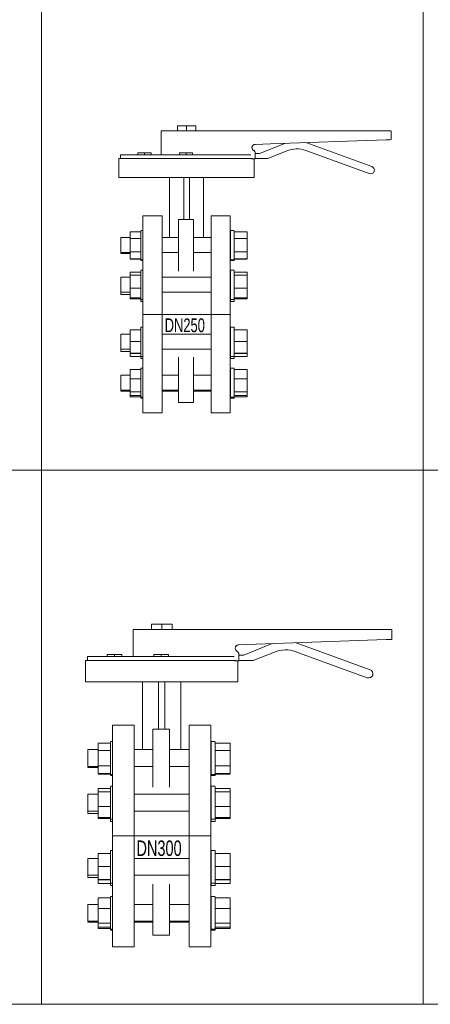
# Model space of a CAD drawing. Header units: millimetres. Extents: x 2339 to 23224, y 1509 to 18979.
# Tile 7 of 124: x 5136 to 6212, y 1509 to 4089. Entities that reach past the tile are written whole.
import ezdxf

# ---------------------------------------------------------------- set-up
doc = ezdxf.new("R2010")
doc.units = ezdxf.units.MM
doc.set_wipeout_variables(frame=1)
doc.layers.get('0').update_dxf_attribs({"lineweight": 0})
doc.styles.add('DISOCP', font='disocp.shx', dxfattribs={"width": 0.6})

# ---------------------------------------------------------------- blocks, each defined once
blk = doc.blocks.new('*U140')
blk.add_wipeout([(-23, -92.5), (-41, -92.5), (-41, -78.8), (-42.89, -78.8), (-42.89, -77.55), (-53.12, -77.4), (-53.12, -72.09), (-61.84, -72.09), (-61.84, -57.24), (-53.12, -57.24), (-53.12, -51.74), (-42.89, -51.74), (-42.89, -50.52), (-41, -50.52), (-41, -41.51), (-42.89, -41.51), (-42.89, -39.78), (-53.12, -39.78), (-53.12, -34.79), (-61.84, -34.79), (-61.84, -18.78), (-53.12, -18.78), (-53.12, -14.65), (-42.89, -14.65), (-42.89, -12.06), (-41, -12.06), (-41, 12.06), (-42.89, 12.06), (-42.89, 14.65), (-53.12, 14.65), (-53.12, 18.78), (-61.84, 18.78), (-61.84, 34.79), (-53.12, 34.79), (-53.12, 39.78), (-42.89, 39.78), (-42.89, 41.51), (-41, 41.51), (-41, 50.52), (-42.89, 50.52), (-42.89, 51.74), (-53.12, 51.74), (-53.12, 57.24), (-61.84, 57.24), (-61.84, 72.09), (-53.12, 72.09), (-53.12, 77.4), (-42.89, 77.4), (-42.89, 78.8), (-41, 78.8), (-41, 92.5), (-23, 92.5), (-23, 72.09), (-16, 72.09), (-16, 128.74), (-63.62, 128.74), (-63.62, 146.55), (-62, 146.55), (-62, 149.87), (-45.65, 149.87), (-45.65, 151.65), (-33.42, 151.65), (-33.42, 149.87), (-23.74, 149.87), (-23.74, 172.56), (-8.66, 172.56), (-8.66, 177.06), (8.66, 177.06), (8.66, 172.56), (191.97, 172.56), (192.13, 164.3), (112.21, 161.39), (174.14, 138.86), (175.47, 137.99), (176.21, 136.85), (176.46, 135.54), (176.25, 134.33), (175.82, 133.5), (174.99, 132.66), (173.53, 132.05), (171.72, 132.22), (111.99, 153.95), (108.47, 154.95), (105.94, 155.34), (103.44, 155.46), (101.11, 155.35), (98.44, 154.96), (97, 154.62), (94.08, 153.64), (76.51, 146.55), (64.44, 146.55), (64.44, 146.24), (63.62, 146.24), (63.62, 128.74), (16, 128.74), (16, 72.09), (23, 72.09), (23, 92.5), (41, 92.5), (41, 78.84), (44.68, 78.8), (44.68, 77.4), (57.05, 77.4), (57.05, 51.74), (44.68, 51.74), (44.68, 50.53), (41, 50.53), (41, 41.51), (44.68, 41.51), (44.68, 39.78), (57.05, 39.78), (57.05, 14.65), (44.68, 14.65), (44.68, 12.06), (41, 12.06), (41, -12.06), (44.68, -12.06), (44.68, -14.65), (57.05, -14.65), (57.05, -39.78), (44.68, -39.78), (44.68, -41.5), (41, -41.5), (41, -50.51), (44.68, -50.52), (44.68, -51.74), (57.05, -51.74), (57.05, -77.4), (44.68, -77.4), (44.68, -78.8), (41, -78.8), (41, -92.5), (23, -92.5), (23, -72.09), (6.62, -72.09), (6.62, -82.94), (-7.53, -82.94), (-7.53, -72.09), (-23, -72.09)])
for p, q in [((-8.66, 177.06), (0, 177.06)), ((-8.66, 172.56), (-8.66, 177.06)), ((0, 177.06), (8.66, 177.06)), ((0, 172.56), (0, 177.06)), ((8.66, 172.56), (8.66, 177.06)), ((-23.74, 172.56), (-23.74, 149.87)), ((-23.74, 172.56), (-9.43, 172.56)), ((-9.43, 172.56), (29.25, 172.56)), ((29.25, 172.56), (78.77, 172.56)), ((78.77, 172.56), (187.48, 172.56)), ((187.48, 172.56), (191.97, 172.56)), ((192.13, 164.3), (192.13, 172.56)), ((64.44, 159.73), (78.77, 160.23)), ((92.28, 160.7), (68.6, 151.13)), ((78.77, 160.23), (187.48, 164.02)), ((174.14, 138.86), (112.21, 161.39)), ((-62, 149.87), (-62, 146.55)), ((-62, 149.87), (60.4, 149.87)), ((-45.65, 151.65), (-39.53, 151.65)), ((-45.65, 149.87), (-45.65, 151.65)), ((-39.53, 151.65), (-33.42, 151.65)), ((-39.53, 151.65), (-39.53, 149.87)), ((-33.42, 151.65), (-33.42, 149.87)), ((-6.61, 151.65), (-0.5, 151.65)), ((-6.61, 149.87), (-6.61, 151.65)), ((-0.5, 151.65), (5.61, 151.65)), ((-0.5, 149.87), (-0.5, 151.65)), ((5.61, 149.87), (5.61, 151.65)), ((64.44, 146.24), (64.44, 151.82)), ((68.6, 151.13), (64.44, 151.13)), ((76.51, 146.55), (94.08, 153.64)), ((111.99, 153.95), (171.72, 132.22)), ((-63.62, 146.55), (-63.62, 128.74)), ((-63.62, 146.55), (62.1, 146.55)), ((64.44, 146.24), (60.93, 146.24)), ((63.62, 128.74), (63.62, 146.24)), ((64.44, 146.55), (76.51, 146.55)), ((63.62, 128.74), (-63.62, 128.74)), ((-16, 128.74), (-16, 71.88)), ((-2.69, 128.74), (-2.69, 89.19)), ((2.69, 89.19), (2.69, 128.74)), ((16, 72.04), (16, 128.74)), ((-23, 92.5), (-41, 92.5)), ((-41, 0), (-41, 92.5)), ((-23, 92.5), (-23, 0)), ((6.62, 89.19), (-7.53, 89.19)), ((-7.53, 74.19), (-7.53, 89.19)), ((6.62, 89.19), (6.62, 74.19)), ((41, 92.5), (23, 92.5)), ((23, 0), (23, 92.5)), ((41, 92.5), (41, 0)), ((-53.12, 71.29), (-53.12, 77.4)), ((-53.12, 77.4), (-42.89, 77.4)), ((-41, 78.8), (-42.89, 78.8)), ((-42.89, 65.32), (-42.89, 78.27)), ((-7.53, 40.71), (-7.53, 74.19)), ((6.62, 74.19), (6.62, 40.71)), ((44.68, 78.8), (41.37, 78.8)), ((41.37, 65.32), (41.37, 78.27)), ((44.68, 78.27), (44.68, 65.32)), ((44.68, 77.4), (57.05, 77.4)), ((57.05, 77.4), (57.05, 71.29)), ((-53.12, 72.09), (-61.84, 72.09)), ((-61.84, 65.2), (-61.84, 72.09)), ((-61.84, 58.06), (-61.84, 65.2)), ((-53.12, 58.68), (-53.12, 71.29)), ((-53.12, 71.29), (-42.89, 71.29)), ((-42.89, 51.76), (-42.89, 65.32)), ((-7.53, 72.09), (-23, 72.09)), ((23, 72.09), (6.62, 72.09)), ((41.17, 72.09), (41.17, 65.2)), ((41.17, 65.2), (41.17, 58.06)), ((41.37, 51.35), (41.37, 65.32)), ((44.68, 71.29), (57.05, 71.29)), ((44.68, 65.32), (44.68, 51.35)), ((57.05, 71.29), (57.05, 58.68)), ((-61.84, 58.06), (-53.12, 58.06)), ((-61.84, 57.24), (-61.84, 57.51)), ((-61.84, 57.24), (-53.12, 57.24)), ((-53.12, 52.19), (-53.12, 58.68)), ((-53.12, 58.68), (-42.89, 58.68)), ((-23, 58.06), (-7.53, 58.06)), ((6.62, 58.06), (23, 58.06)), ((41.17, 57.51), (41.17, 57.24)), ((44.68, 58.68), (57.05, 58.68)), ((57.05, 58.68), (57.05, 52.19)), ((-53.12, 52.19), (-42.89, 52.19)), ((-42.89, 51.74), (-53.12, 51.74)), ((-42.89, 50.93), (-42.89, 51.78)), ((-42.89, 51.35), (-41, 51.35)), ((-42.89, 50.52), (-41, 50.52)), ((41.37, 51.35), (44.68, 51.35)), ((41.37, 50.52), (44.68, 50.52)), ((41.37, 50.53), (41.37, 51.2)), ((44.68, 52.19), (57.05, 52.19)), ((57.05, 51.74), (44.68, 51.74)), ((44.68, 51.2), (44.68, 50.53)), ((-53.12, 36.73), (-53.12, 39.78)), ((-53.12, 39.78), (-42.89, 39.78)), ((-41, 41.51), (-42.89, 41.51)), ((-42.89, 18.24), (-42.89, 40.98)), ((44.68, 41.51), (41.37, 41.51)), ((41.37, 18.24), (41.37, 40.98)), ((44.68, 40.98), (44.68, 18.24)), ((44.68, 39.78), (57.05, 39.78)), ((57.05, 39.78), (57.05, 36.73)), ((-53.12, 34.79), (-61.84, 34.79)), ((-61.84, 22.91), (-61.84, 34.79)), ((-53.12, 24.61), (-53.12, 36.73)), ((-53.12, 36.73), (-42.89, 36.73)), ((23, 34.79), (-23, 34.79)), ((41.17, 34.79), (41.17, 22.91)), ((44.68, 36.73), (57.05, 36.73)), ((57.05, 36.73), (57.05, 24.61)), ((-61.84, 20.77), (-61.84, 22.91)), ((-61.84, 20.77), (-53.12, 20.77)), ((-61.84, 18.78), (-61.84, 20.74)), ((-61.84, 18.78), (-53.12, 18.78)), ((-53.12, 15.54), (-53.12, 24.61)), ((-53.12, 24.61), (-42.89, 24.61)), ((-23, 20.77), (23, 20.77)), ((41.17, 22.91), (41.17, 20.77)), ((41.17, 20.74), (41.17, 18.78)), ((44.68, 24.61), (57.05, 24.61)), ((57.05, 24.61), (57.05, 15.54)), ((-53.12, 15.54), (-42.89, 15.54)), ((-53.12, 14.87), (-53.12, 15.54)), ((-53.12, 14.65), (-53.12, 14.87)), ((-42.89, 14.87), (-53.12, 14.87)), ((-53.12, 14.65), (-42.89, 14.65)), ((-42.89, 14.46), (-42.89, 18.24)), ((-42.89, 14.05), (-41, 14.05)), ((-42.89, 12.06), (-42.89, 14.02)), ((-42.89, 12.47), (-42.89, 12.06)), ((-42.89, 12.06), (-41, 12.06)), ((41.37, 14.05), (44.68, 14.05)), ((41.37, 12.06), (44.68, 12.06)), ((41.37, 14.05), (41.37, 18.24)), ((41.37, 12.06), (41.37, 14.02)), ((44.68, 18.24), (44.68, 14.05)), ((44.68, 15.54), (57.05, 15.54)), ((57.05, 14.87), (44.68, 14.87)), ((44.68, 14.65), (57.05, 14.65)), ((44.68, 14.02), (44.68, 12.06)), ((57.05, 15.54), (57.05, 14.87)), ((57.05, 14.87), (57.05, 14.65)), ((-41, -92.5), (-41, 0)), ((-41, 0), (41, 0)), ((-23, 0), (-23, -92.5)), ((23, -92.5), (23, 0)), ((41, 0), (41, -92.5)), ((-53.12, -25.46), (-53.12, -14.65)), ((-53.12, -14.65), (-42.89, -14.65)), ((-41, -12.06), (-42.89, -12.06)), ((-42.89, -39.52), (-42.89, -12.06)), ((-42.89, -12.06), (-42.89, -12.59)), ((44.68, -12.06), (41.37, -12.06)), ((41.37, -39.52), (41.37, -12.06)), ((41.37, -12.06), (41.37, -12.59)), ((44.68, -12.59), (44.68, -12.06)), ((44.68, -12.06), (44.68, -39.52)), ((44.68, -14.65), (57.05, -14.65)), ((57.05, -14.65), (57.05, -25.46)), ((-53.12, -18.78), (-61.84, -18.78)), ((-61.84, -32.8), (-61.84, -18.78)), ((-53.12, -36.48), (-53.12, -25.46)), ((-53.12, -25.46), (-42.89, -25.46)), ((23, -18.78), (-23, -18.78)), ((41.17, -18.78), (41.17, -32.8)), ((44.68, -25.46), (57.05, -25.46)), ((57.05, -25.46), (57.05, -36.48)), ((-61.84, -32.8), (-53.12, -32.8)), ((-61.84, -34.79), (-61.84, -32.82)), ((-61.84, -34.79), (-53.12, -34.79)), ((-53.12, -36.7), (-53.12, -36.48)), ((-53.12, -36.48), (-42.89, -36.48)), ((-53.12, -36.7), (-42.89, -36.7)), ((-53.12, -39.78), (-53.12, -36.7)), ((-23, -32.8), (23, -32.8)), ((41.17, -32.82), (41.17, -34.79)), ((44.68, -36.48), (57.05, -36.48)), ((44.68, -36.7), (57.05, -36.7)), ((57.05, -36.48), (57.05, -36.7)), ((57.05, -36.7), (57.05, -39.78)), ((-53.12, -39.78), (-42.89, -39.78)), ((-42.89, -39.11), (-42.89, -39.52)), ((-42.89, -39.52), (-41, -39.52)), ((-42.89, -41.1), (-42.89, -39.55)), ((-42.89, -41.51), (-41, -41.51)), ((-7.53, -67.94), (-7.53, -40.22)), ((6.62, -40.22), (6.62, -67.94)), ((41.37, -39.52), (44.68, -39.52)), ((41.37, -41.51), (44.68, -41.51)), ((41.37, -41.5), (41.37, -39.55)), ((44.68, -39.55), (44.68, -41.5)), ((44.68, -39.78), (57.05, -39.78)), ((-53.12, -60.5), (-53.12, -51.74)), ((-42.89, -51.74), (-53.12, -51.74)), ((-41, -50.52), (-42.89, -50.52)), ((-42.89, -54.38), (-42.89, -51.06)), ((-42.89, -77.57), (-42.89, -54.38)), ((44.68, -50.52), (41.37, -50.52)), ((41.37, -54.38), (41.37, -51.06)), ((41.37, -77.98), (41.37, -54.38)), ((44.68, -51.06), (44.68, -54.38)), ((57.05, -51.74), (44.68, -51.74)), ((44.68, -54.38), (44.68, -77.98)), ((57.05, -51.74), (57.05, -60.5)), ((-53.12, -57.24), (-61.84, -57.24)), ((-61.84, -59.21), (-61.84, -57.24)), ((-61.84, -71.26), (-61.84, -59.21)), ((-53.12, -72.73), (-53.12, -60.5)), ((-53.12, -60.5), (-42.89, -60.5)), ((-7.53, -57.24), (-23, -57.24)), ((23, -57.24), (6.62, -57.24)), ((41.17, -57.24), (41.17, -59.21)), ((41.17, -59.21), (41.17, -71.26)), ((44.68, -60.5), (57.05, -60.5)), ((57.05, -60.5), (57.05, -72.73)), ((-61.84, -71.27), (-53.12, -71.27)), ((-61.84, -72.09), (-61.84, -71.82)), ((-61.84, -72.09), (-53.12, -72.09)), ((-53.12, -76.21), (-53.12, -72.73)), ((-53.12, -72.73), (-42.89, -72.73)), ((-23, -71.27), (-7.53, -71.27)), ((-23, -72.09), (-7.53, -72.09)), ((-7.53, -82.94), (-7.53, -67.94)), ((6.62, -67.94), (6.62, -82.94)), ((6.62, -71.27), (23, -71.27)), ((6.62, -72.09), (23, -72.09)), ((41.17, -71.82), (41.17, -72.09)), ((44.68, -72.73), (57.05, -72.73)), ((57.05, -72.73), (57.05, -76.21)), ((-53.12, -77.4), (-53.12, -76.21)), ((-53.12, -76.21), (-42.89, -76.21)), ((-53.12, -77.4), (-42.89, -77.4)), ((-42.89, -78.4), (-42.89, -77.55)), ((-42.89, -77.98), (-41, -77.98)), ((-42.89, -78.8), (-41, -78.8)), ((-7.53, -82.94), (6.62, -82.94)), ((41.37, -77.98), (44.68, -77.98)), ((41.37, -78.8), (44.68, -78.8)), ((41.37, -78.8), (41.37, -78.27)), ((44.68, -76.21), (57.05, -76.21)), ((44.68, -77.4), (57.05, -77.4)), ((44.68, -78.27), (44.68, -78.8)), ((57.05, -76.21), (57.05, -77.4)), ((-41, -92.5), (-23, -92.5)), ((23, -92.5), (41, -92.5))]:
    blk.add_line(p, q)
at = {"flags": 128}
blk.add_lwpolyline([(187.48, 164.02), (188.69, 164.06), (189.81, 164.1), (190.76, 164.14), (191.49, 164.16)], dxfattribs=at)
for centre, radius, start, end in [((103.44, 130.46), 25, 70, 112), ((172.93, 135.54), 3.53, 250, 70)]:
    blk.add_arc(centre, radius, start, end)
for points, knots in [([(63.06, 154.08), (62.79, 154.22), (62.32, 154.56), (61.77, 155.28), (61.46, 156.12), (61.41, 157.09), (61.64, 157.91), (62.03, 158.55), (62.41, 158.96), (62.85, 159.29), (63.52, 159.62), (64.06, 159.72), (64.44, 159.73)], [0, 0, 0, 0, 0.111111, 0.222222, 0.333333, 0.444444, 0.583333, 0.652778, 0.722222, 0.791667, 0.861111, 1, 1, 1, 1]), ([(64.44, 151.82), (64.43, 152.2), (64.29, 152.84), (63.76, 153.61), (63.31, 153.95), (63.06, 154.08)], [0, 0, 0, 0, 0.4, 0.7, 1, 1, 1, 1]), ([(63.06, 154.08), (63.39, 153.9), (63.9, 153.48), (64.34, 152.65), (64.43, 152.1), (64.44, 151.82)], [0, 0, 0, 0, 0.4, 0.7, 1, 1, 1, 1])]:
    blk.add_open_spline(points, degree=3, knots=knots)
for points in [[(191.49, 164.16), (191.82, 164.23), (192.03, 164.28), (192.1, 164.3)], [(62.35, 154.59), (62.56, 154.39), (62.79, 154.22), (63.06, 154.08)]]:
    blk.add_open_spline(points, degree=3)
at = {"style": 'DISOCP', "width": 0.7}
blk.add_text('DN250', height=12.957, dxfattribs=at).set_placement((-20.55, -16.73))
blk = doc.blocks.new('*U139')
blk.add_wipeout([(-23, -92.5), (-41, -92.5), (-41, -78.8), (-42.89, -78.8), (-42.89, -77.55), (-53.12, -77.4), (-53.12, -72.09), (-61.84, -72.09), (-61.84, -57.24), (-53.12, -57.24), (-53.12, -51.74), (-42.89, -51.74), (-42.89, -50.52), (-41, -50.52), (-41, -41.51), (-42.89, -41.51), (-42.89, -39.78), (-53.12, -39.78), (-53.12, -34.79), (-61.84, -34.79), (-61.84, -18.78), (-53.12, -18.78), (-53.12, -14.65), (-42.89, -14.65), (-42.89, -12.06), (-41, -12.06), (-41, 12.06), (-42.89, 12.06), (-42.89, 14.65), (-53.12, 14.65), (-53.12, 18.78), (-61.84, 18.78), (-61.84, 34.79), (-53.12, 34.79), (-53.12, 39.78), (-42.89, 39.78), (-42.89, 41.51), (-41, 41.51), (-41, 50.52), (-42.89, 50.52), (-42.89, 51.74), (-53.12, 51.74), (-53.12, 57.24), (-61.84, 57.24), (-61.84, 72.09), (-53.12, 72.09), (-53.12, 77.4), (-42.89, 77.4), (-42.89, 78.8), (-41, 78.8), (-41, 92.5), (-23, 92.5), (-23, 72.09), (-16, 72.09), (-16, 128.74), (-63.62, 128.74), (-63.62, 146.55), (-62, 146.55), (-62, 149.87), (-45.65, 149.87), (-45.65, 151.65), (-33.42, 151.65), (-33.42, 149.87), (-23.74, 149.87), (-23.74, 172.56), (-8.66, 172.56), (-8.66, 177.06), (8.66, 177.06), (8.66, 172.56), (191.97, 172.56), (192.13, 164.3), (112.21, 161.39), (174.14, 138.86), (175.47, 137.99), (176.21, 136.85), (176.46, 135.54), (176.25, 134.33), (175.82, 133.5), (174.99, 132.66), (173.53, 132.05), (171.72, 132.22), (111.99, 153.95), (108.47, 154.95), (105.94, 155.34), (103.44, 155.46), (101.11, 155.35), (98.44, 154.96), (97, 154.62), (94.08, 153.64), (76.51, 146.55), (64.44, 146.55), (64.44, 146.24), (63.62, 146.24), (63.62, 128.74), (16, 128.74), (16, 72.09), (23, 72.09), (23, 92.5), (41, 92.5), (41, 78.84), (44.68, 78.8), (44.68, 77.4), (57.05, 77.4), (57.05, 51.74), (44.68, 51.74), (44.68, 50.53), (41, 50.53), (41, 41.51), (44.68, 41.51), (44.68, 39.78), (57.05, 39.78), (57.05, 14.65), (44.68, 14.65), (44.68, 12.06), (41, 12.06), (41, -12.06), (44.68, -12.06), (44.68, -14.65), (57.05, -14.65), (57.05, -39.78), (44.68, -39.78), (44.68, -41.5), (41, -41.5), (41, -50.51), (44.68, -50.52), (44.68, -51.74), (57.05, -51.74), (57.05, -77.4), (44.68, -77.4), (44.68, -78.8), (41, -78.8), (41, -92.5), (23, -92.5), (23, -72.09), (6.62, -72.09), (6.62, -82.94), (-7.53, -82.94), (-7.53, -72.09), (-23, -72.09)])
for p, q in [((-8.66, 177.06), (0, 177.06)), ((-8.66, 172.56), (-8.66, 177.06)), ((0, 177.06), (8.66, 177.06)), ((0, 172.56), (0, 177.06)), ((8.66, 172.56), (8.66, 177.06)), ((-23.74, 172.56), (-23.74, 149.87)), ((-23.74, 172.56), (-9.43, 172.56)), ((-9.43, 172.56), (29.25, 172.56)), ((29.25, 172.56), (78.77, 172.56)), ((78.77, 172.56), (187.48, 172.56)), ((187.48, 172.56), (191.97, 172.56)), ((192.13, 164.3), (192.13, 172.56)), ((64.44, 159.73), (78.77, 160.23)), ((92.28, 160.7), (68.6, 151.13)), ((78.77, 160.23), (187.48, 164.02)), ((174.14, 138.86), (112.21, 161.39)), ((-62, 149.87), (-62, 146.55)), ((-62, 149.87), (60.4, 149.87)), ((-45.65, 151.65), (-39.53, 151.65)), ((-45.65, 149.87), (-45.65, 151.65)), ((-39.53, 151.65), (-33.42, 151.65)), ((-39.53, 151.65), (-39.53, 149.87)), ((-33.42, 151.65), (-33.42, 149.87)), ((-6.61, 151.65), (-0.5, 151.65)), ((-6.61, 149.87), (-6.61, 151.65)), ((-0.5, 151.65), (5.61, 151.65)), ((-0.5, 149.87), (-0.5, 151.65)), ((5.61, 149.87), (5.61, 151.65)), ((64.44, 146.24), (64.44, 151.82)), ((68.6, 151.13), (64.44, 151.13)), ((76.51, 146.55), (94.08, 153.64)), ((111.99, 153.95), (171.72, 132.22)), ((-63.62, 146.55), (-63.62, 128.74)), ((-63.62, 146.55), (62.1, 146.55)), ((64.44, 146.24), (60.93, 146.24)), ((63.62, 128.74), (63.62, 146.24)), ((64.44, 146.55), (76.51, 146.55)), ((63.62, 128.74), (-63.62, 128.74)), ((-16, 128.74), (-16, 71.88)), ((-2.69, 128.74), (-2.69, 89.19)), ((2.69, 89.19), (2.69, 128.74)), ((16, 72.04), (16, 128.74)), ((-23, 92.5), (-41, 92.5)), ((-41, 0), (-41, 92.5)), ((-23, 92.5), (-23, 0)), ((41, 92.5), (23, 92.5)), ((23, 0), (23, 92.5)), ((41, 92.5), (41, 0)), ((6.62, 89.19), (-7.53, 89.19)), ((-7.53, 74.19), (-7.53, 89.19)), ((6.62, 89.19), (6.62, 74.19)), ((-53.12, 71.29), (-53.12, 77.4)), ((-53.12, 77.4), (-42.89, 77.4)), ((-41, 78.8), (-42.89, 78.8)), ((-42.89, 65.32), (-42.89, 78.27)), ((-7.53, 40.71), (-7.53, 74.19)), ((6.62, 74.19), (6.62, 40.71)), ((44.68, 78.8), (41.37, 78.8)), ((41.37, 65.32), (41.37, 78.27)), ((44.68, 78.27), (44.68, 65.32)), ((44.68, 77.4), (57.05, 77.4)), ((57.05, 77.4), (57.05, 71.29)), ((-53.12, 72.09), (-61.84, 72.09)), ((-61.84, 65.2), (-61.84, 72.09)), ((-53.12, 58.68), (-53.12, 71.29)), ((-53.12, 71.29), (-42.89, 71.29)), ((-7.53, 72.09), (-23, 72.09)), ((23, 72.09), (6.62, 72.09)), ((41.17, 72.09), (41.17, 65.2)), ((44.68, 71.29), (57.05, 71.29)), ((57.05, 71.29), (57.05, 58.68)), ((-61.84, 58.06), (-61.84, 65.2)), ((-61.84, 58.06), (-53.12, 58.06)), ((-53.12, 52.19), (-53.12, 58.68)), ((-53.12, 58.68), (-42.89, 58.68)), ((-42.89, 51.76), (-42.89, 65.32)), ((-23, 58.06), (-7.53, 58.06)), ((6.62, 58.06), (23, 58.06)), ((41.17, 65.2), (41.17, 58.06)), ((41.37, 51.35), (41.37, 65.32)), ((44.68, 65.32), (44.68, 51.35)), ((44.68, 58.68), (57.05, 58.68)), ((57.05, 58.68), (57.05, 52.19)), ((-61.84, 57.24), (-61.84, 57.51)), ((-61.84, 57.24), (-53.12, 57.24)), ((-53.12, 52.19), (-42.89, 52.19)), ((-42.89, 51.74), (-53.12, 51.74)), ((-42.89, 50.93), (-42.89, 51.78)), ((-42.89, 51.35), (-41, 51.35)), ((-42.89, 50.52), (-41, 50.52)), ((41.17, 57.51), (41.17, 57.24)), ((41.37, 51.35), (44.68, 51.35)), ((41.37, 50.52), (44.68, 50.52)), ((41.37, 50.53), (41.37, 51.2)), ((44.68, 52.19), (57.05, 52.19)), ((57.05, 51.74), (44.68, 51.74)), ((44.68, 51.2), (44.68, 50.53)), ((-41, 41.51), (-42.89, 41.51)), ((44.68, 41.51), (41.37, 41.51)), ((-53.12, 34.79), (-61.84, 34.79)), ((-61.84, 22.91), (-61.84, 34.79)), ((-53.12, 36.73), (-53.12, 39.78)), ((-53.12, 39.78), (-42.89, 39.78)), ((-53.12, 24.61), (-53.12, 36.73)), ((-53.12, 36.73), (-42.89, 36.73)), ((-42.89, 18.24), (-42.89, 40.98)), ((23, 34.79), (-23, 34.79)), ((41.17, 34.79), (41.17, 22.91)), ((41.37, 18.24), (41.37, 40.98)), ((44.68, 40.98), (44.68, 18.24)), ((44.68, 39.78), (57.05, 39.78)), ((44.68, 36.73), (57.05, 36.73)), ((57.05, 39.78), (57.05, 36.73)), ((57.05, 36.73), (57.05, 24.61)), ((-61.84, 20.77), (-61.84, 22.91)), ((-61.84, 20.77), (-53.12, 20.77)), ((-61.84, 18.78), (-61.84, 20.74)), ((-61.84, 18.78), (-53.12, 18.78)), ((-53.12, 15.54), (-53.12, 24.61)), ((-53.12, 24.61), (-42.89, 24.61)), ((-42.89, 14.46), (-42.89, 18.24)), ((-23, 20.77), (23, 20.77)), ((41.17, 22.91), (41.17, 20.77)), ((41.17, 20.74), (41.17, 18.78)), ((41.37, 14.05), (41.37, 18.24)), ((44.68, 24.61), (57.05, 24.61)), ((44.68, 18.24), (44.68, 14.05)), ((57.05, 24.61), (57.05, 15.54)), ((-53.12, 15.54), (-42.89, 15.54)), ((-53.12, 14.87), (-53.12, 15.54)), ((-53.12, 14.65), (-53.12, 14.87)), ((-42.89, 14.87), (-53.12, 14.87)), ((-53.12, 14.65), (-42.89, 14.65)), ((-42.89, 14.05), (-41, 14.05)), ((-42.89, 12.06), (-42.89, 14.02)), ((-42.89, 12.47), (-42.89, 12.06)), ((-42.89, 12.06), (-41, 12.06)), ((41.37, 14.05), (44.68, 14.05)), ((41.37, 12.06), (44.68, 12.06)), ((41.37, 12.06), (41.37, 14.02)), ((44.68, 15.54), (57.05, 15.54)), ((57.05, 14.87), (44.68, 14.87)), ((44.68, 14.65), (57.05, 14.65)), ((44.68, 14.02), (44.68, 12.06)), ((57.05, 15.54), (57.05, 14.87)), ((57.05, 14.87), (57.05, 14.65)), ((-41, -92.5), (-41, 0)), ((-41, 0), (41, 0)), ((-23, 0), (-23, -92.5)), ((23, -92.5), (23, 0)), ((41, 0), (41, -92.5)), ((-53.12, -25.46), (-53.12, -14.65)), ((-53.12, -14.65), (-42.89, -14.65)), ((-41, -12.06), (-42.89, -12.06)), ((-42.89, -39.52), (-42.89, -12.06)), ((-42.89, -12.06), (-42.89, -12.59)), ((44.68, -12.06), (41.37, -12.06)), ((41.37, -39.52), (41.37, -12.06)), ((41.37, -12.06), (41.37, -12.59)), ((44.68, -12.59), (44.68, -12.06)), ((44.68, -12.06), (44.68, -39.52)), ((44.68, -14.65), (57.05, -14.65)), ((57.05, -14.65), (57.05, -25.46)), ((-53.12, -18.78), (-61.84, -18.78)), ((-61.84, -32.8), (-61.84, -18.78)), ((23, -18.78), (-23, -18.78)), ((41.17, -18.78), (41.17, -32.8)), ((-61.84, -32.8), (-53.12, -32.8)), ((-61.84, -34.79), (-61.84, -32.82)), ((-53.12, -36.48), (-53.12, -25.46)), ((-53.12, -25.46), (-42.89, -25.46)), ((-23, -32.8), (23, -32.8)), ((41.17, -32.82), (41.17, -34.79)), ((44.68, -25.46), (57.05, -25.46)), ((57.05, -25.46), (57.05, -36.48)), ((-61.84, -34.79), (-53.12, -34.79)), ((-53.12, -36.7), (-53.12, -36.48)), ((-53.12, -36.48), (-42.89, -36.48)), ((-53.12, -36.7), (-42.89, -36.7)), ((-53.12, -39.78), (-53.12, -36.7)), ((-53.12, -39.78), (-42.89, -39.78)), ((-42.89, -39.11), (-42.89, -39.52)), ((-42.89, -39.52), (-41, -39.52)), ((-42.89, -41.1), (-42.89, -39.55)), ((-7.53, -67.94), (-7.53, -40.22)), ((6.62, -40.22), (6.62, -67.94)), ((41.37, -39.52), (44.68, -39.52)), ((41.37, -41.5), (41.37, -39.55)), ((44.68, -36.48), (57.05, -36.48)), ((44.68, -36.7), (57.05, -36.7)), ((44.68, -39.55), (44.68, -41.5)), ((44.68, -39.78), (57.05, -39.78)), ((57.05, -36.48), (57.05, -36.7)), ((57.05, -36.7), (57.05, -39.78)), ((-42.89, -41.51), (-41, -41.51)), ((41.37, -41.51), (44.68, -41.51)), ((-53.12, -57.24), (-61.84, -57.24)), ((-61.84, -59.21), (-61.84, -57.24)), ((-53.12, -60.5), (-53.12, -51.74)), ((-42.89, -51.74), (-53.12, -51.74)), ((-41, -50.52), (-42.89, -50.52)), ((-42.89, -54.38), (-42.89, -51.06)), ((-42.89, -77.57), (-42.89, -54.38)), ((-7.53, -57.24), (-23, -57.24)), ((23, -57.24), (6.62, -57.24)), ((41.17, -57.24), (41.17, -59.21)), ((44.68, -50.52), (41.37, -50.52)), ((41.37, -54.38), (41.37, -51.06)), ((41.37, -77.98), (41.37, -54.38)), ((44.68, -51.06), (44.68, -54.38)), ((57.05, -51.74), (44.68, -51.74)), ((44.68, -54.38), (44.68, -77.98)), ((57.05, -51.74), (57.05, -60.5)), ((-61.84, -71.26), (-61.84, -59.21)), ((-53.12, -72.73), (-53.12, -60.5)), ((-53.12, -60.5), (-42.89, -60.5)), ((41.17, -59.21), (41.17, -71.26)), ((44.68, -60.5), (57.05, -60.5)), ((57.05, -60.5), (57.05, -72.73)), ((-61.84, -71.27), (-53.12, -71.27)), ((-61.84, -72.09), (-61.84, -71.82)), ((-61.84, -72.09), (-53.12, -72.09)), ((-53.12, -76.21), (-53.12, -72.73)), ((-53.12, -72.73), (-42.89, -72.73)), ((-23, -71.27), (-7.53, -71.27)), ((-23, -72.09), (-7.53, -72.09)), ((-7.53, -82.94), (-7.53, -67.94)), ((6.62, -67.94), (6.62, -82.94)), ((6.62, -71.27), (23, -71.27)), ((6.62, -72.09), (23, -72.09)), ((41.17, -71.82), (41.17, -72.09)), ((44.68, -72.73), (57.05, -72.73)), ((57.05, -72.73), (57.05, -76.21)), ((-53.12, -77.4), (-53.12, -76.21)), ((-53.12, -76.21), (-42.89, -76.21)), ((-53.12, -77.4), (-42.89, -77.4)), ((-42.89, -78.4), (-42.89, -77.55)), ((-42.89, -77.98), (-41, -77.98)), ((-42.89, -78.8), (-41, -78.8)), ((41.37, -77.98), (44.68, -77.98)), ((41.37, -78.8), (44.68, -78.8)), ((41.37, -78.8), (41.37, -78.27)), ((44.68, -76.21), (57.05, -76.21)), ((44.68, -77.4), (57.05, -77.4)), ((44.68, -78.27), (44.68, -78.8)), ((57.05, -76.21), (57.05, -77.4)), ((-7.53, -82.94), (6.62, -82.94)), ((-41, -92.5), (-23, -92.5)), ((23, -92.5), (41, -92.5))]:
    blk.add_line(p, q)
at = {"flags": 128}
blk.add_lwpolyline([(187.48, 164.02), (188.69, 164.06), (189.81, 164.1), (190.76, 164.14), (191.49, 164.16)], dxfattribs=at)
for centre, radius, start, end in [((103.44, 130.46), 25, 70, 112), ((172.93, 135.54), 3.53, 250, 70)]:
    blk.add_arc(centre, radius, start, end)
for points, knots in [([(63.06, 154.08), (62.79, 154.22), (62.32, 154.56), (61.77, 155.28), (61.46, 156.12), (61.41, 157.09), (61.64, 157.91), (62.03, 158.55), (62.41, 158.96), (62.85, 159.29), (63.52, 159.62), (64.06, 159.72), (64.44, 159.73)], [0, 0, 0, 0, 0.111111, 0.222222, 0.333333, 0.444444, 0.583333, 0.652778, 0.722222, 0.791667, 0.861111, 1, 1, 1, 1]), ([(64.44, 151.82), (64.43, 152.2), (64.29, 152.84), (63.76, 153.61), (63.31, 153.95), (63.06, 154.08)], [0, 0, 0, 0, 0.4, 0.7, 1, 1, 1, 1]), ([(63.06, 154.08), (63.39, 153.9), (63.9, 153.48), (64.34, 152.65), (64.43, 152.1), (64.44, 151.82)], [0, 0, 0, 0, 0.4, 0.7, 1, 1, 1, 1])]:
    blk.add_open_spline(points, degree=3, knots=knots)
for points in [[(191.49, 164.16), (191.82, 164.23), (192.03, 164.28), (192.1, 164.3)], [(62.35, 154.59), (62.56, 154.39), (62.79, 154.22), (63.06, 154.08)]]:
    blk.add_open_spline(points, degree=3)
at = {"style": 'DISOCP', "width": 0.7}
blk.add_text('DN300', height=12.957, dxfattribs=at).set_placement((-21.11, -16.73))

msp = doc.modelspace()

# ---------------------------------------------------------------- linework, layer by layer
for p, q in [((5193.1, 1508.9), (5193.1, 16868.4)), ((6193.1, 1508.9), (6193.1, 16868.4)), ((2339.1, 2908.9), (19193.1, 2908.9)), ((2339.1, 1508.9), (19193.1, 1508.9))]:
    msp.add_line(p, q)

# ---------------------------------------------------------------- block references
for name, p, xscale, yscale, zscale in [('*U140', (5573.6, 3316.8), 2.788051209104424, 2.788051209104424, 2.788051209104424), ('*U139', (5508.5, 1950), 3.136557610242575, 3.136557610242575, 3.136557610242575)]:
    msp.add_blockref(name, p, dxfattribs=dict(xscale=xscale, yscale=yscale, zscale=zscale))

doc.saveas('drawing.dxf')
